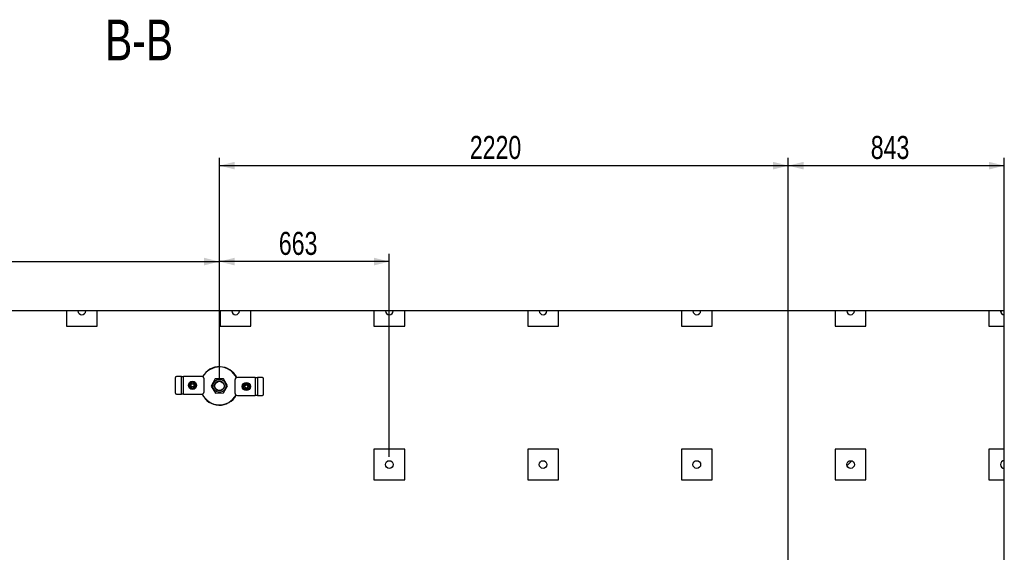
# Model space of a CAD drawing. Header units: millimetres. Extents: x 0 to 841, y 0 to 594.
# Tile 75 of 190: x 408 to 536, y 226 to 295. Entities that reach past the tile are written whole.
import ezdxf

# ---------------------------------------------------------------- set-up
doc = ezdxf.new("R2010")
doc.units = ezdxf.units.MM
for name, color, linetype in [('COTES', 1, 'Continuous'), ('NOTES', 6, 'Continuous'), ('TRAIT-FINS', 9, 'Continuous')]:
    doc.layers.add(name, color=color, linetype=linetype)
doc.layers.add('TRAIT-FORT', color=4, linetype='Continuous', lineweight=25)
doc.styles.add('SLDTEXTSTYLE0', font='TXT', dxfattribs={"width": 0.75})
doc.dimstyles.new('SLDDIMSTYLE0', dxfattribs={"dimtxt": 3, "dimasz": 2, "dimexe": 0, "dimexo": 0.0625, "dimgap": 0.75, "dimtad": 1, "dimdec": 0, "dimlfac": 30, "dimrnd": 1e-09, "dimzin": 12, "dimdsep": 46, "dimtxsty": 'SLDTEXTSTYLE0', "dimsah": 1, "dimcen": 0.09, "dimadec": 0, "dimazin": 3, "dimtfac": 1, "dimtdec": 0, "dimtofl": 0, "dimtmove": 0, "dimatfit": 3, "dimfxl": 1, "dimfrac": 2, "dimtolj": 1, "dimtzin": 12, "dimarcsym": 0})

# ---------------------------------------------------------------- blocks, each defined once
blk = doc.blocks.new('_D_35')
at = {"layer": 'COTES', "color": 1, "transparency": 16777216}
for p, q in [((359.07, 248.37), (359.07, 264.56)), ((433.74, 248.37), (433.74, 264.56)), ((359.07, 263.56), (433.74, 263.56))]:
    blk.add_line(p, q, dxfattribs=at)
for points in [[(359.07, 263.56), (361.07, 263.06), (361.07, 264.06)], [(433.74, 263.56), (431.74, 264.06), (431.74, 263.06)]]:
    blk.add_solid(points, dxfattribs=at)
at = {"layer": 'COTES', "color": 1, "transparency": 16777216, "insert": (391.97, 267.43), "char_height": 3, "attachment_point": 1, "style": 'SLDTEXTSTYLE0'}
blk.add_mtext('2240', dxfattribs=at)
blk = doc.blocks.new('_D_36')
at = {"layer": 'COTES', "color": 1, "transparency": 16777216}
for p, q in [((433.74, 248.37), (433.74, 264.56)), ((455.84, 238.13), (455.84, 264.56)), ((455.84, 263.56), (433.74, 263.56))]:
    blk.add_line(p, q, dxfattribs=at)
for points in [[(433.74, 263.56), (435.74, 263.06), (435.74, 264.06)], [(455.84, 263.56), (453.84, 264.06), (453.84, 263.06)]]:
    blk.add_solid(points, dxfattribs=at)
at = {"layer": 'COTES', "color": 1, "transparency": 16777216, "insert": (441.47, 267.43), "char_height": 3, "attachment_point": 1, "style": 'SLDTEXTSTYLE0'}
blk.add_mtext('663', dxfattribs=at)
blk = doc.blocks.new('_D_37')
at = {"layer": 'COTES', "color": 1, "transparency": 16777216}
for p, q in [((507.74, 173.03), (507.74, 277.05)), ((535.84, 178.13), (535.84, 277.05)), ((507.74, 276.05), (535.84, 276.05))]:
    blk.add_line(p, q, dxfattribs=at)
for points in [[(507.74, 276.05), (509.74, 275.55), (509.74, 276.55)], [(535.84, 276.05), (533.84, 276.55), (533.84, 275.55)]]:
    blk.add_solid(points, dxfattribs=at)
at = {"layer": 'COTES', "color": 1, "transparency": 16777216, "insert": (518.47, 279.92), "char_height": 3, "attachment_point": 1, "style": 'SLDTEXTSTYLE0'}
blk.add_mtext('843', dxfattribs=at)
blk = doc.blocks.new('_D_38')
at = {"layer": 'COTES', "color": 1, "transparency": 16777216}
for p, q in [((433.74, 248.37), (433.74, 277.05)), ((507.74, 173.03), (507.74, 277.05)), ((433.74, 276.05), (507.74, 276.05))]:
    blk.add_line(p, q, dxfattribs=at)
for points in [[(433.74, 276.05), (435.74, 275.55), (435.74, 276.55)], [(507.74, 276.05), (505.74, 276.55), (505.74, 275.55)]]:
    blk.add_solid(points, dxfattribs=at)
at = {"layer": 'COTES', "color": 1, "transparency": 16777216, "insert": (466.31, 279.92), "char_height": 3, "attachment_point": 1, "style": 'SLDTEXTSTYLE0'}
blk.add_mtext('2220', dxfattribs=at)

msp = doc.modelspace()

# ---------------------------------------------------------------- hatches: boundary and pattern name
at = {"layer": 'TRAIT-FINS'}
h = msp.add_hatch(dxfattribs=at)
h.set_pattern_fill('ANSI31', color=9, style=0)
edge = h.paths.add_edge_path(flags=0)
edge.add_arc((415.841, 257.134), 0.5, 180, 360)
edge.add_line((416.341, 257.134), (415.341, 257.134))
h = msp.add_hatch(dxfattribs=at)
h.set_pattern_fill('ANSI31', color=9, style=0)
edge = h.paths.add_edge_path(flags=0)
edge.add_arc((435.841, 257.134), 0.5, 180, 360)
edge.add_line((436.341, 257.134), (435.341, 257.134))
h = msp.add_hatch(dxfattribs=at)
h.set_pattern_fill('ANSI31', color=9, style=0)
edge = h.paths.add_edge_path(flags=0)
edge.add_arc((455.841, 257.134), 0.5, 180, 360)
edge.add_line((456.341, 257.134), (455.341, 257.134))
h = msp.add_hatch(dxfattribs=at)
h.set_pattern_fill('ANSI31', color=9, style=0)
edge = h.paths.add_edge_path(flags=0)
edge.add_arc((475.841, 257.134), 0.5, 180, 360)
edge.add_line((476.341, 257.134), (475.341, 257.134))
h = msp.add_hatch(dxfattribs=at)
h.set_pattern_fill('ANSI31', color=9, style=0)
edge = h.paths.add_edge_path(flags=0)
edge.add_arc((495.841, 257.134), 0.5, 180, 360)
edge.add_line((496.341, 257.134), (495.341, 257.134))
h = msp.add_hatch(dxfattribs=at)
h.set_pattern_fill('ANSI31', color=9, style=0)
edge = h.paths.add_edge_path(flags=0)
edge.add_arc((515.841, 257.134), 0.5, 180, 360)
edge.add_line((516.341, 257.134), (515.341, 257.134))
h = msp.add_hatch(dxfattribs=at)
h.set_pattern_fill('ANSI31', color=9, style=0)
edge = h.paths.add_edge_path(flags=0)
edge.add_arc((535.841, 257.134), 0.5, 180, 270)
edge.add_line((535.841, 256.634), (535.841, 257.134))
edge.add_line((535.841, 257.134), (535.341, 257.134))
h = msp.add_hatch(dxfattribs=at)
h.set_pattern_fill('ANSI32', color=9, style=0)
edge = h.paths.add_edge_path(flags=0)
edge.add_arc((433.741, 247.368), 0.6, 0, 360)
h = msp.add_hatch(dxfattribs=at)
h.set_pattern_fill('ANSI31', color=9, style=0)
edge = h.paths.add_edge_path(flags=0)
edge.add_arc((455.841, 237.134), 0.5, 0, 360)
h = msp.add_hatch(dxfattribs=at)
h.set_pattern_fill('ANSI31', color=9, style=0)
edge = h.paths.add_edge_path(flags=0)
edge.add_arc((475.841, 237.134), 0.5, 0, 360)
h = msp.add_hatch(dxfattribs=at)
h.set_pattern_fill('ANSI31', color=9, style=0)
edge = h.paths.add_edge_path(flags=0)
edge.add_arc((495.841, 237.134), 0.5, 0, 360)
h = msp.add_hatch(dxfattribs=at)
h.set_pattern_fill('ANSI31', color=9, style=0)
edge = h.paths.add_edge_path(flags=0)
edge.add_arc((515.841, 237.134), 0.5, 0, 360)
h = msp.add_hatch(dxfattribs=at)
h.set_pattern_fill('ANSI31', color=9, style=0)
edge = h.paths.add_edge_path(flags=0)
edge.add_arc((535.841, 237.134), 0.5, 90, 270)
edge.add_line((535.841, 236.634), (535.841, 237.634))

# ---------------------------------------------------------------- linework, layer by layer
at = {"layer": 'TRAIT-FORT', "color": 4, "linetype": 'Continuous', "lineweight": 25}
for p, q in [((413.841, 257.134), (397.841, 257.134)), ((413.841, 257.134), (413.841, 255.134)), ((415.341, 257.134), (413.841, 257.134)), ((416.341, 257.134), (415.341, 257.134)), ((417.841, 257.134), (416.341, 257.134)), ((417.841, 255.134), (417.841, 257.134)), ((433.841, 257.134), (417.841, 257.134)), ((433.841, 257.134), (433.841, 255.134)), ((435.341, 257.134), (433.841, 257.134)), ((436.341, 257.134), (435.341, 257.134)), ((437.841, 257.134), (436.341, 257.134)), ((437.841, 255.134), (437.841, 257.134)), ((453.841, 257.134), (437.841, 257.134)), ((453.841, 257.134), (453.841, 255.134)), ((455.341, 257.134), (453.841, 257.134)), ((456.341, 257.134), (455.341, 257.134)), ((457.841, 257.134), (456.341, 257.134)), ((457.841, 255.134), (457.841, 257.134)), ((473.841, 257.134), (457.841, 257.134)), ((473.841, 257.134), (473.841, 255.134)), ((475.341, 257.134), (473.841, 257.134)), ((476.341, 257.134), (475.341, 257.134)), ((477.841, 257.134), (476.341, 257.134)), ((477.841, 255.134), (477.841, 257.134)), ((493.841, 257.134), (477.841, 257.134)), ((493.841, 257.134), (493.841, 255.134)), ((495.341, 257.134), (493.841, 257.134)), ((496.341, 257.134), (495.341, 257.134)), ((497.841, 257.134), (496.341, 257.134)), ((497.841, 255.134), (497.841, 257.134)), ((513.841, 257.134), (497.841, 257.134)), ((513.841, 257.134), (513.841, 255.134)), ((515.341, 257.134), (513.841, 257.134)), ((516.341, 257.134), (515.341, 257.134)), ((517.841, 257.134), (516.341, 257.134)), ((517.841, 255.134), (517.841, 257.134)), ((533.841, 257.134), (517.841, 257.134)), ((533.841, 257.134), (533.841, 255.134)), ((535.341, 257.134), (533.841, 257.134)), ((535.841, 257.134), (535.341, 257.134)), ((535.841, 256.634), (535.841, 257.134)), ((535.841, 255.134), (535.841, 256.634)), ((413.841, 255.134), (417.841, 255.134)), ((433.841, 255.134), (437.841, 255.134)), ((453.841, 255.134), (457.841, 255.134)), ((473.841, 255.134), (477.841, 255.134)), ((493.841, 255.134), (497.841, 255.134)), ((513.841, 255.134), (517.841, 255.134)), ((533.841, 255.134), (535.841, 255.134)), ((535.841, 239.134), (535.841, 255.134)), ((428.808, 248.613), (428.149, 248.613)), ((428.808, 246.28), (428.808, 248.613)), ((428.808, 248.613), (429.075, 248.613)), ((429.075, 246.28), (429.075, 248.613)), ((431.408, 248.613), (429.075, 248.613)), ((428.004, 248.446), (428.004, 246.446)), ((431.742, 246.613), (431.742, 248.28)), ((433.201, 248.278), (432.682, 247.355)), ((432.682, 247.355), (433.223, 246.445)), ((434.259, 248.291), (433.201, 248.278)), ((434.799, 247.38), (434.259, 248.291)), ((434.281, 246.457), (434.799, 247.38)), ((435.74, 248.122), (435.74, 246.456)), ((438.407, 248.456), (436.073, 248.456)), ((438.407, 248.456), (438.407, 246.122)), ((438.407, 248.456), (438.673, 248.456)), ((438.673, 248.456), (438.673, 246.122)), ((439.333, 248.456), (438.673, 248.456)), ((439.477, 246.289), (439.477, 248.289)), ((428.149, 246.28), (428.808, 246.28)), ((429.075, 246.28), (428.808, 246.28)), ((429.075, 246.28), (431.408, 246.28)), ((433.223, 246.445), (434.281, 246.457)), ((436.073, 246.122), (438.407, 246.122)), ((438.673, 246.122), (438.407, 246.122)), ((438.673, 246.122), (439.333, 246.122)), ((457.841, 239.134), (453.841, 239.134)), ((453.841, 239.134), (453.841, 235.134)), ((457.841, 235.134), (457.841, 239.134)), ((473.841, 239.134), (473.841, 235.134)), ((477.841, 239.134), (473.841, 239.134)), ((477.841, 235.134), (477.841, 239.134)), ((497.841, 239.134), (493.841, 239.134)), ((493.841, 239.134), (493.841, 235.134)), ((497.841, 235.134), (497.841, 239.134)), ((517.841, 239.134), (513.841, 239.134)), ((513.841, 239.134), (513.841, 235.134)), ((517.841, 235.134), (517.841, 239.134)), ((533.841, 239.134), (533.841, 235.134)), ((535.841, 239.134), (533.841, 239.134)), ((535.841, 237.634), (535.841, 239.134)), ((535.841, 236.634), (535.841, 237.634)), ((535.841, 235.134), (535.841, 236.634)), ((453.841, 235.134), (457.841, 235.134)), ((473.841, 235.134), (477.841, 235.134)), ((493.841, 235.134), (497.841, 235.134)), ((513.841, 235.134), (517.841, 235.134)), ((533.841, 235.134), (535.841, 235.134)), ((535.841, 219.134), (535.841, 235.134))]:
    msp.add_line(p, q, dxfattribs=at)
for centre, radius in [((430.242, 247.446), 0.533), ((430.242, 247.446), 0.267), ((430.242, 247.446), 0.203), ((433.741, 247.368), 0.852), ((433.741, 247.368), 0.6), ((437.24, 247.289), 0.533), ((437.24, 247.289), 0.267), ((437.24, 247.289), 0.203), ((455.841, 237.134), 0.5), ((475.841, 237.134), 0.5), ((495.841, 237.134), 0.5), ((515.841, 237.134), 0.5)]:
    msp.add_circle(centre, radius, dxfattribs=at)
for centre, radius, start, end in [((415.841, 257.134), 0.5, 180, 0), ((435.841, 257.134), 0.5, 180, 0), ((455.841, 257.134), 0.5, 180, 0), ((475.841, 257.134), 0.5, 180, 0), ((495.841, 257.134), 0.5, 180, 0), ((515.841, 257.134), 0.5, 180, 0), ((535.841, 257.134), 0.5, 180, 270), ((433.741, 247.368), 2.5, 25.56707, 151.00638), ((433.741, 247.368), 2.467, 25.69337, 151.00373), ((428.161, 248.457), 0.157, 94.40195, 183.81126), ((431.408, 248.28), 0.333, 360, 90), ((430.242, 247.446), 0.4, 120, 180), ((430.242, 247.446), 0.4, 180, 240), ((430.242, 247.446), 0.4, 60, 120), ((430.242, 247.446), 0.4, 0, 60), ((430.242, 247.446), 0.4, 300, 0), ((436.073, 248.122), 0.333, 90, 180), ((437.24, 247.289), 0.4, 120, 180), ((437.24, 247.289), 0.4, 180, 240), ((437.24, 247.289), 0.4, 60, 120), ((437.24, 247.289), 0.4, 0, 60), ((437.24, 247.289), 0.4, 300, 0), ((439.321, 248.299), 0.157, 356.18874, 85.59805), ((428.161, 246.436), 0.157, 176.18874, 265.59805), ((430.242, 247.446), 0.4, 240, 300), ((431.408, 246.613), 0.333, 270, 360), ((433.741, 247.368), 2.5, 205.56706, 331.00639), ((433.741, 247.368), 2.467, 205.69336, 331.00373), ((436.073, 246.456), 0.333, 180, 270), ((437.24, 247.289), 0.4, 240, 300), ((439.321, 246.278), 0.157, 274.40195, 3.81126), ((535.841, 237.134), 0.5, 90, 270)]:
    msp.add_arc(centre, radius, start, end, dxfattribs=at)
for points, knots in [([(430.042, 247.793), (430.008, 247.773), (429.941, 247.735), (429.875, 247.696), (429.842, 247.677)], [0, 0, 0, 0, 0.4978438, 1, 1, 1, 1]), ([(429.842, 247.677), (429.842, 247.639), (429.842, 247.563), (429.842, 247.485), (429.842, 247.446)], [0, 0, 0, 0, 0.49816549, 1, 1, 1, 1]), ([(429.842, 247.446), (429.842, 247.408), (429.842, 247.33), (429.842, 247.254), (429.842, 247.215)], [0, 0, 0, 0, 0.4978437, 1, 1, 1, 1]), ([(429.842, 247.215), (429.875, 247.196), (429.941, 247.158), (430.008, 247.119), (430.042, 247.1)], [0, 0, 0, 0, 0.4981655, 1, 1, 1, 1]), ([(430.242, 247.908), (430.209, 247.889), (430.143, 247.851), (430.075, 247.812), (430.042, 247.793)], [0, 0, 0, 0, 0.4981655, 1, 1, 1, 1]), ([(430.442, 247.793), (430.408, 247.812), (430.341, 247.851), (430.275, 247.889), (430.242, 247.908)], [0, 0, 0, 0, 0.49784375, 1, 1, 1, 1]), ([(430.642, 247.677), (430.609, 247.696), (430.543, 247.734), (430.475, 247.773), (430.442, 247.793)], [0, 0, 0, 0, 0.4981655, 1, 1, 1, 1]), ([(430.442, 247.1), (430.475, 247.119), (430.542, 247.158), (430.608, 247.196), (430.642, 247.215)], [0, 0, 0, 0, 0.4978437, 1, 1, 1, 1]), ([(430.642, 247.446), (430.642, 247.485), (430.642, 247.562), (430.642, 247.639), (430.642, 247.677)], [0, 0, 0, 0, 0.4978438, 1, 1, 1, 1]), ([(430.642, 247.215), (430.642, 247.253), (430.642, 247.33), (430.642, 247.407), (430.642, 247.446)], [0, 0, 0, 0, 0.4981655, 1, 1, 1, 1]), ([(433.196, 247.044), (433.178, 247.079), (433.141, 247.149), (433.111, 247.269), (433.104, 247.396), (433.123, 247.525), (433.161, 247.628), (433.202, 247.703), (433.25, 247.772), (433.32, 247.846), (433.416, 247.915), (433.523, 247.966), (433.642, 247.997), (433.769, 248.005), (433.898, 247.986), (434.001, 247.948), (434.076, 247.906), (434.145, 247.858), (434.22, 247.789), (434.264, 247.723), (434.285, 247.691)], [0, 0, 0, 0, 0.0582484, 0.1199858, 0.18429, 0.2499587, 0.3156275, 0.3478164, 0.3800142, 0.4417516, 0.5, 0.5582484, 0.6199858, 0.68429, 0.7499587, 0.8156275, 0.8478164, 0.8800142, 0.9417516, 1, 1, 1, 1]), ([(434.285, 247.691), (434.303, 247.657), (434.34, 247.586), (434.37, 247.466), (434.378, 247.339), (434.359, 247.21), (434.321, 247.108), (434.279, 247.032), (434.232, 246.964), (434.163, 246.889), (434.096, 246.844), (434.064, 246.823)], [0, 0, 0, 0, 0.1164968, 0.2399717, 0.3685799, 0.4999174, 0.6312549, 0.6956328, 0.7600283, 0.8835032, 1, 1, 1, 1]), ([(437.04, 247.635), (437.007, 247.616), (436.939, 247.577), (436.873, 247.539), (436.84, 247.52)], [0, 0, 0, 0, 0.4978437, 1, 1, 1, 1]), ([(436.84, 247.52), (436.84, 247.482), (436.84, 247.405), (436.84, 247.328), (436.84, 247.289)], [0, 0, 0, 0, 0.49816548, 1, 1, 1, 1]), ([(436.84, 247.289), (436.84, 247.25), (436.84, 247.173), (436.84, 247.096), (436.84, 247.058)], [0, 0, 0, 0, 0.4978438, 1, 1, 1, 1]), ([(437.24, 247.751), (437.207, 247.732), (437.141, 247.693), (437.074, 247.655), (437.04, 247.635)], [0, 0, 0, 0, 0.49816548, 1, 1, 1, 1]), ([(437.44, 247.635), (437.407, 247.655), (437.339, 247.693), (437.273, 247.732), (437.24, 247.751)], [0, 0, 0, 0, 0.49784375, 1, 1, 1, 1]), ([(437.64, 247.52), (437.607, 247.539), (437.541, 247.577), (437.474, 247.616), (437.44, 247.635)], [0, 0, 0, 0, 0.4981655, 1, 1, 1, 1]), ([(437.64, 247.289), (437.64, 247.327), (437.64, 247.405), (437.64, 247.481), (437.64, 247.52)], [0, 0, 0, 0, 0.4978437, 1, 1, 1, 1]), ([(437.64, 247.058), (437.64, 247.096), (437.64, 247.172), (437.64, 247.25), (437.64, 247.289)], [0, 0, 0, 0, 0.4981655, 1, 1, 1, 1]), ([(430.042, 247.1), (430.075, 247.081), (430.142, 247.042), (430.208, 247.004), (430.242, 246.984)], [0, 0, 0, 0, 0.4978437, 1, 1, 1, 1]), ([(430.242, 246.984), (430.275, 247.003), (430.341, 247.042), (430.408, 247.08), (430.442, 247.1)], [0, 0, 0, 0, 0.4981655, 1, 1, 1, 1]), ([(434.064, 246.823), (434.03, 246.805), (433.959, 246.768), (433.84, 246.738), (433.712, 246.73), (433.583, 246.749), (433.481, 246.787), (433.405, 246.829), (433.337, 246.877), (433.262, 246.946), (433.218, 247.012), (433.196, 247.044)], [0, 0, 0, 0, 0.1164968, 0.2399717, 0.3685799, 0.4999174, 0.6312549, 0.6956328, 0.7600283, 0.8835032, 1, 1, 1, 1]), ([(436.84, 247.058), (436.873, 247.039), (436.939, 247.001), (437.006, 246.962), (437.04, 246.942)], [0, 0, 0, 0, 0.4981655, 1, 1, 1, 1]), ([(437.04, 246.942), (437.073, 246.923), (437.14, 246.884), (437.207, 246.846), (437.24, 246.827)], [0, 0, 0, 0, 0.49784375, 1, 1, 1, 1]), ([(437.24, 246.827), (437.273, 246.846), (437.339, 246.884), (437.406, 246.923), (437.44, 246.942)], [0, 0, 0, 0, 0.4981655, 1, 1, 1, 1]), ([(437.44, 246.942), (437.473, 246.962), (437.54, 247), (437.607, 247.039), (437.64, 247.058)], [0, 0, 0, 0, 0.49784375, 1, 1, 1, 1])]:
    msp.add_open_spline(points, degree=3, knots=knots, dxfattribs=at)

# ---------------------------------------------------------------- texts
at = {"layer": 'NOTES', "color": 211, "insert": (423.29, 295.057), "char_height": 5.2917, "attachment_point": 2, "style": 'SLDTEXTSTYLE0'}
msp.add_mtext('B-B', dxfattribs=at)

# ---------------------------------------------------------------- dimensions: what is measured, and where the dimension line sits
at = {"layer": 'COTES', "color": 1}
for base, p1, p2, picture, middle in [((507.741, 276.051), (433.741, 247.368), (507.741, 172.034), '_D_38', (470.741, 276.051)), ((535.841, 276.051), (507.741, 172.034), (535.841, 177.134), '_D_37', (521.791, 276.051)), ((433.741, 263.562), (359.074, 247.368), (433.741, 247.368), '_D_35', (396.408, 263.562)), ((433.741, 263.562), (455.841, 237.134), (433.741, 247.368), '_D_36', (444.791, 263.562))]:
    dim = msp.add_linear_dim(base=base, p1=p1, p2=p2, dimstyle='SLDDIMSTYLE0', dxfattribs=at)
    dim.commit()
    dim.dimension.update_dxf_attribs({"geometry": picture, "text_midpoint": middle, "dimtype": 160})

doc.saveas('drawing.dxf')
